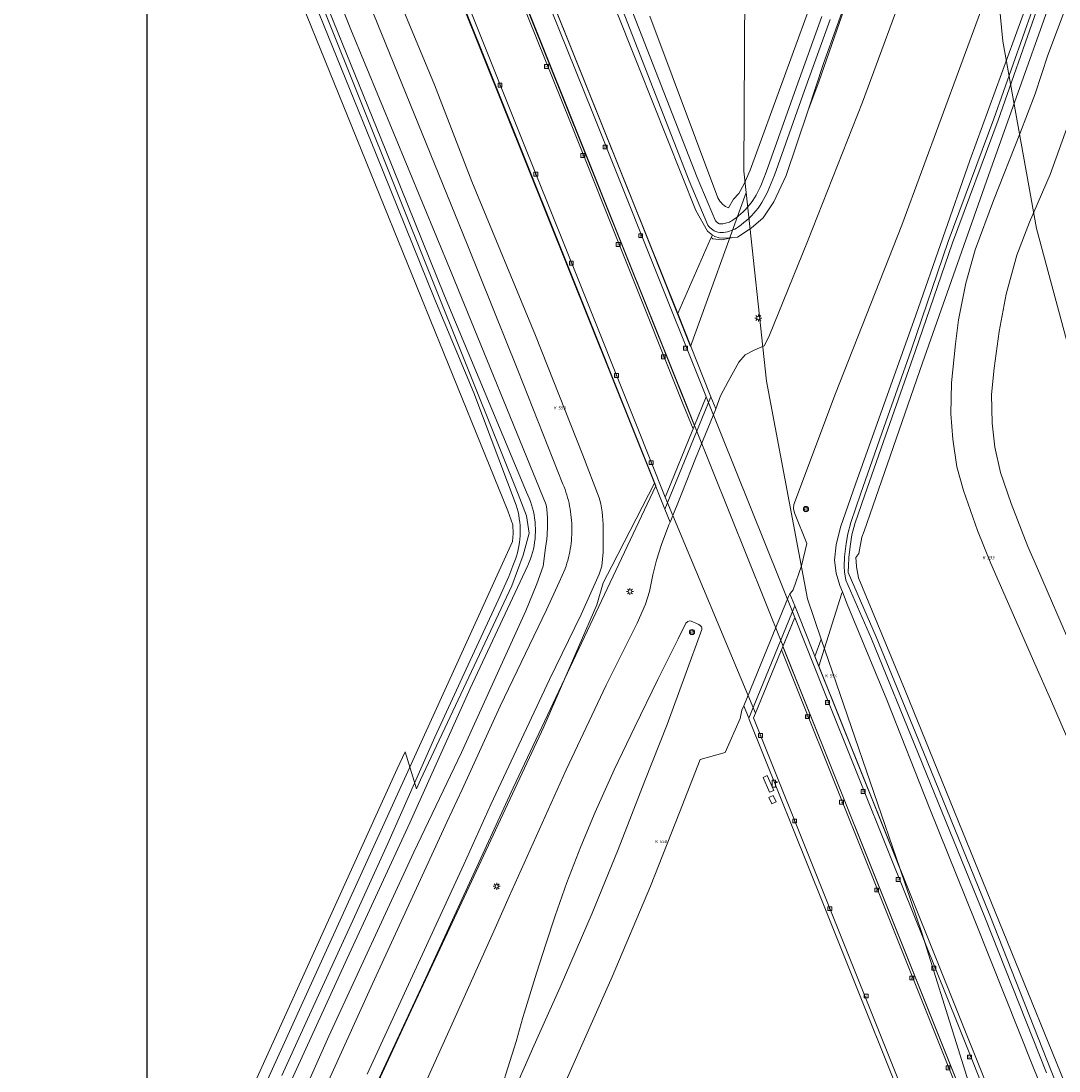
# Model space of a CAD drawing. Header units: metres. Extents: x 250001 to 257773, y 598992 to 609118.
# Tile 197 of 256: x 251291 to 251410, y 602442 to 602563. Entities that reach past the tile are written whole.
import ezdxf
from ezdxf.enums import TextEntityAlignment as Align
from ezdxf.lldxf.tags import DXFTag

# ---------------------------------------------------------------- set-up
doc = ezdxf.new("R2010")
doc.units = ezdxf.units.M
for name, color, linetype, lineweight in [('B-WE-BV-LEUNING-G', 252, 'BV-LEUNING', 18), ('B-WE-GR-BOUWLAND-GV', 252, 'Continuous', 13), ('B-WE-GR-GRAS-GV', 252, 'Continuous', 13), ('B-WE-GR-GROENVOORZIENING-GV', 252, 'Continuous', 18), ('B-WE-IE-TERREINAFSCHEIDING_KUNSTMATIG_MUUR-GV', 252, 'Continuous', 18), ('B-WE-KG-GRENS_PERCEEL-G', 150, 'KG-PERCEEL', 18), ('B-WE-KG-GRENS_PERCEEL-S', 150, 'Continuous', 25), ('B-WE-KL-ET_LS_OV_LICHTMAST-S', 252, 'Continuous', 25), ('B-WE-KL-POMP-S', 252, 'Continuous', 25), ('B-WE-KW-KUNSTWERK-GV', 252, 'Continuous', 18), ('B-WE-OG-WATER_SLOOT-GV', 252, 'Continuous', 18), ('B-WE-RI-GWA_KOLK-S', 252, 'Continuous', 25), ('B-WE-VH-VERHARDING_BETON-GV', 252, 'Continuous', 18), ('B-WE-VH-VERHARDING_GESLOTEN-GV', 252, 'Continuous', 18), ('B-WE-VH-VERHARDING_TEGEL-GV', 252, 'Continuous', 18), ('B-WE-VW-VERKEERSTEKEN_BORD-S', 252, 'Continuous', 25), ('B-WE-VW-VERKEERSTEKEN_DRAAGCONSTRUCTIE-S', 252, 'Continuous', 25), ('N-WE-OG-GBKN-G', 7, 'Continuous', 25), ('X-XX-AL-REFERENTIE-G', 7, 'Continuous', 18)]:
    doc.layers.add(name, color=color, linetype=linetype, lineweight=lineweight)
doc.styles.add('NLCS-ISO', font='NLCS-ISO.ttf')
doc.styles.get("Standard").update_dxf_attribs({"font": 'NLCS-ISO.ttf'})
doc.linetypes.add('BV-LEUNING', pattern='A,1,[69,NLCS.SHX,S=0.2,R=0,X=0,Y=0],1', length=2)
tags = doc.linetypes.add('KG-PERCEEL', pattern='A,5.5,-2,["P",Standard,S=1.8,R=0,X=-0.5,Y=-0.9],-2,5.5,-2,[5,NLCS.SHX,S=0.75,R=0,X=0,Y=0],-2', length=19).pattern_tags.tags
tags[6] = DXFTag(74, 10)

# ---------------------------------------------------------------- blocks, each defined once
blk = doc.blocks.new('SKG-PERCEELNUMMER-SO')
at = {"style": 'NLCS-ISO', "oblique": 10, "flags": 1}
blk.add_attdef('GEMEENTECODE', text='', height=1.8, dxfattribs=at).set_placement((0, 2.55), align=Align.MIDDLE_CENTER)
at = {"style": 'NLCS-ISO', "oblique": 10}
blk.add_attdef('SECTIE', text='', height=1.8, dxfattribs=at).set_placement((-0.5, 0), align=Align.MIDDLE_RIGHT)
blk.add_attdef('PERCEELNUMMER', text='', height=1.8, dxfattribs=at).set_placement((0.5, 0), align=Align.MIDDLE_LEFT)
blk = doc.blocks.new('BS2021-132-Xref-KAD-20210617')
at = {"layer": 'B-WE-KG-GRENS_PERCEEL-G', "flags": 128}
for points in [[(251301.662, 602630.33), (251301.641, 602627.193), (251304.053, 602617.516), (251325.903, 602563.608), (251346.145, 602513.165), (251348.098, 602508.294), (251349.054, 602505.781), (251349.346, 602503.815), (251348.657, 602501.269), (251347.339, 602497.742), (251336.866, 602475.4), (251336.394, 602474.358)], [(251374.19, 602573.37), (251374.044, 602545.46), (251374.306, 602543.031)], [(251412.78, 602520.07), (251407.73, 602538.87), (251403.84, 602560.43), (251402.73, 602571.91)], [(251367.909, 602525.308), (251361.701, 602540.887), (251350.58, 602568.638), (251352.393, 602569.396), (251352.24, 602569.805), (251349.96, 602568.871), (251341.865, 602565.641), (251339.592, 602564.736), (251339.745, 602564.314), (251341.596, 602565.044), (251352.595, 602537.568), (251363.92, 602509.265)], [(251374.306, 602543.031), (251367.909, 602525.308)], [(251374.306, 602543.031), (251376.647, 602521.29), (251381.356, 602496.248), (251382.949, 602491.6)], [(251363.92, 602509.265), (251347.517, 602474.471), (251337.459, 602452.619), (251325.475, 602426.785)], [(251382.226, 602489.592), (251382.949, 602491.6)], [(251382.949, 602491.6), (251392.023, 602465.125)], [(251392.023, 602465.125), (251382.226, 602489.592)], [(251335.066, 602478.626), (251334.146, 602476.664), (251308.808, 602420.759)], [(251335.066, 602478.626), (251336.394, 602474.358)], [(251392.023, 602465.125), (251394.53, 602457.81), (251402.863, 602431.087)]]:
    blk.add_lwpolyline(points, dxfattribs=at)
at = {"layer": 'N-WE-OG-GBKN-G'}
blk.add_lwpolyline([(251305.421, 608118.318), (256711.718, 608118.318), (256711.718, 599991.994), (251305.421, 599991.994)], close=True, dxfattribs=at)
at = {"layer": 'B-WE-KG-GRENS_PERCEEL-S', "xscale": 0.2, "yscale": 0.2, "zscale": 0.2}
for p, values in [((251352.587, 602518.215), {'PERCEELNUMMER': '553', 'SECTIE': 'K'}), ((251401.929, 602500.979), {'PERCEELNUMMER': '233', 'SECTIE': 'K'}), ((251383.804, 602487.375), {'PERCEELNUMMER': '554', 'SECTIE': 'K'}), ((251364.241, 602468.319), {'PERCEELNUMMER': '550', 'SECTIE': 'K'})]:
    blk.add_blockref('SKG-PERCEELNUMMER-SO', p, dxfattribs=at).add_auto_attribs(values)
blk = doc.blocks.new('SIE-WEG_VERKEERSBORD-SO')
at = {"color": 0, "linetype": 'ByBlock', "lineweight": 18}
blk.add_lwpolyline([(-1.125, -1.125), (1.125, -1.125), (1.125, 1.125), (-1.125, 1.125)], close=True, dxfattribs=at)
at = {"color": 0, "linetype": 'ByBlock', "lineweight": 18, "style": 'NLCS-ISO'}
blk.add_text('vb', height=1.5, dxfattribs=at).set_placement((0, 0), align=Align.MIDDLE_CENTER)
blk = doc.blocks.new('SKL-WATER_POMP-SO')
at = {"color": 0, "linetype": 'ByBlock', "lineweight": 18}
blk.add_lwpolyline([(1, 1.09), (1, 2), (-1, 2), (-1, -2), (1, -2), (1, 0.57), (1.85, 0.57), (1.85, 1.09)], close=True, dxfattribs=at)
blk = doc.blocks.new('SIE-WEG_PAAL_VERKEERSBORD-SO')
at = {"color": 0, "linetype": 'ByBlock', "lineweight": 18}
blk.add_circle((0, 0), 1.5, dxfattribs=at)
at = {"color": 0, "linetype": 'ByBlock', "lineweight": 18, "style": 'NLCS-ISO'}
blk.add_text('vb', height=1.5, dxfattribs=at).set_placement((0, 0.13), align=Align.MIDDLE_CENTER)
blk = doc.blocks.new('SKL-ET_OV_LICHTMAST-SO')
at = {"color": 0, "linetype": 'ByBlock', "lineweight": 18}
for points in [[(-1.25, 0), (-2, 0)], [(-1.41, 1.41), (-0.88, 0.88)], [(0, 2), (0, 1.25)], [(0.88, 0.88), (1.41, 1.41)], [(2, 0), (1.25, 0)], [(-1.41, -1.41), (-0.88, -0.88)], [(0, -1.25), (0, -2)], [(0.88, -0.88), (1.41, -1.41)]]:
    blk.add_lwpolyline(points, dxfattribs=at)
blk.add_circle((0, 0), 1, dxfattribs=at)
blk = doc.blocks.new('SRI-KOLK-SO')
at = {"color": 0, "linetype": 'ByBlock', "lineweight": 18}
blk.add_lwpolyline([(-1.125, -1.125), (1.125, -1.125), (1.125, 1.125), (-1.125, 1.125)], close=True, dxfattribs=at)
at = {"color": 0, "linetype": 'ByBlock', "lineweight": 18, "style": 'NLCS-ISO'}
blk.add_text('k', height=1.5, dxfattribs=at).set_placement((0, 0), align=Align.MIDDLE_CENTER)
blk = doc.blocks.new('BS2021-132-Xref-BGT-GRIJS-20210617-aangepast')
at = {"layer": 'B-WE-BV-LEUNING-G', "flags": 128}
for points in [[(251347.309, 602568.703), (251357.632, 602542.958)], [(251357.632, 602542.958), (251368.355, 602516.163)], [(251378.513, 602490.779), (251399.39, 602438.61)]]:
    blk.add_lwpolyline(points, dxfattribs=at)
at = {"layer": 'B-WE-GR-BOUWLAND-GV', "flags": 128}
blk.add_lwpolyline([(251278.932, 602415.734), (251310.153, 602421.158), (251310.338, 602421.547), (251313.631, 602428.468), (251313.625, 602428.481), (251347.442, 602502.859), (251347.522, 602503.772), (251347.464, 602504.751), (251346.887, 602506.391), (251302.228, 602616.528), (251298.644, 602623.697), (251297.397, 602633.295), (251296.585, 602633.517), (251288.983, 602636.759)], dxfattribs=at)
at = {"layer": 'B-WE-GR-GRAS-GV', "flags": 128}
for points in [[(251381.393, 602552.39), (251382.674, 602555.754), (251389.513, 602575.395), (251383.227, 602557.861)], [(251370.282, 602537.821), (251370.479, 602537.69), (251371.489, 602537.576), (251372.635, 602537.781), (251372.741, 602537.834), (251372.344, 602537.796), (251371.745, 602537.766), (251371.215, 602537.788), (251370.719, 602537.949), (251370.439, 602538.09)]]:
    blk.add_lwpolyline(points, close=True, dxfattribs=at)
at = {"layer": 'B-WE-GR-GROENVOORZIENING-GV', "flags": 128}
for points in [[(251430.843, 602435.579), (251422.779, 602453.956), (251412.999, 602476.191), (251409.322, 602484.698), (251407.516, 602488.752), (251402.462, 602500.304), (251400.943, 602504.127), (251399.307, 602508.71), (251398.563, 602511.427), (251398.087, 602514.633), (251397.84, 602517.546), (251397.947, 602521.101), (251398.384, 602525.602), (251398.75, 602528.37), (251399.588, 602532.581), (251400.659, 602536.399), (251402.77, 602542.092), (251405.793, 602549.779), (251407.556, 602554.374), (251409.032, 602558.81), (251412.231, 602567.432)], [(251463.423, 602736.69), (251458.224, 602718.419), (251458.053, 602717.835), (251457.976, 602717.571), (251454.257, 602704.861), (251449.288, 602687.003), (251443.996, 602669.128), (251433.647, 602635.653), (251422.989, 602603.343), (251412.138, 602572.891), (251402.436, 602545.618), (251394.604, 602523.404), (251387.881, 602504.049), (251387.622, 602503.331), (251387.285, 602501.46), (251386.938, 602501.008), (251386.994, 602500), (251386.998, 602499.932), (251387.218, 602498.669), (251392.593, 602485.678), (251423.175, 602410.488)], [(251415.078, 602423.333), (251407.387, 602442.271), (251400.69, 602459.018), (251395.355, 602472.262), (251390.501, 602484.623), (251385.935, 602495.615), (251385.377, 602497.047), (251385.335, 602496.91), (251382.679, 602488.51), (251406.709, 602428.502)], [(251350.617, 602568.576), (251366.436, 602529.072), (251370.201, 602537.68), (251370.282, 602537.821), (251370.439, 602538.09), (251369.86, 602538.575), (251368.535, 602540.955), (251361.922, 602557.503), (251353.241, 602579.403)], [(251363.233, 602563.33), (251371.05, 602542.417), (251371.169, 602542.221), (251371.302, 602542.034), (251371.447, 602541.857), (251371.605, 602541.69), (251371.773, 602541.534), (251371.953, 602541.391), (251372.282, 602541.258), (251372.853, 602542.241), (251373.469, 602542.893), (251374.073, 602544.02), (251374.759, 602545.579), (251382.685, 602567.264)], [(251389.513, 602575.395), (251382.674, 602555.754), (251381.393, 602552.39), (251378.91, 602544.985), (251377.487, 602541.954), (251376.282, 602540.093), (251374.874, 602538.898), (251373.319, 602537.889), (251372.741, 602537.834), (251372.635, 602537.781), (251371.489, 602537.576), (251370.479, 602537.69), (251370.282, 602537.821), (251370.201, 602537.68), (251366.436, 602529.072), (251370.19, 602519.698), (251370.265, 602519.511), (251370.823, 602518.119), (251371.371, 602519.628), (251372.24, 602521.271), (251373.475, 602523.481), (251374.208, 602524.315), (251375.293, 602524.923), (251376.39, 602525.384), (251376.923, 602526.411), (251381.372, 602537.373), (251387.689, 602553.43), (251393.338, 602568.713)], [(251401.278, 602563.807), (251392.208, 602539.239), (251384.577, 602519.87), (251379.808, 602507.108), (251379.766, 602506.644), (251379.878, 602506.143), (251381.294, 602502.603), (251380.662, 602500.047), (251379.723, 602497.273), (251379.397, 602496.892), (251379.352, 602496.817), (251379.907, 602495.431), (251380.363, 602494.293), (251381.992, 602490.224), (251382.679, 602488.51), (251385.335, 602496.91), (251385.377, 602497.047), (251385.096, 602497.77), (251384.654, 602499.189), (251384.49, 602500.703), (251384.664, 602502.443), (251385.176, 602504.49), (251386.882, 602509.447), (251393.843, 602528.902), (251400.05, 602546.713), (251405.16, 602560.656), (251409.731, 602573.338)], [(251314.551, 602597.598), (251328.831, 602561.783), (251340.361, 602533.848), (251351.311, 602507.054), (251351.375, 602506.563), (251351.423, 602506.07), (251351.455, 602505.576), (251351.472, 602505.082), (251351.472, 602504.586), (251351.426, 602503.597), (251351.379, 602503.104), (251351.316, 602502.613), (251351.237, 602502.124), (251350.97, 602500), (251350.227, 602497.958), (251348.978, 602494.873), (251345.725, 602487.676), (251341.552, 602478.541), (251336.079, 602467.078), (251326.314, 602445.907), (251318.093, 602427.461)], [(251320.073, 602427.126), (251331.336, 602451.928), (251339.932, 602470.625), (251341.629, 602474.299), (251346.021, 602483.87), (251351.333, 602494.977), (251352.801, 602498.15), (251353.493, 602499.708), (251353.497, 602499.719), (251353.591, 602500), (251353.602, 602500.034), (251353.7, 602500.351), (251353.79, 602500.671), (251353.873, 602500.992), (251353.947, 602501.316), (251354.014, 602501.641), (251354.073, 602501.968), (251354.124, 602502.296), (251354.167, 602502.625), (251354.203, 602502.955), (251354.23, 602503.286), (251354.249, 602503.618), (251354.26, 602503.95), (251354.264, 602504.282), (251354.259, 602504.614), (251354.246, 602504.946), (251354.225, 602505.277), (251354.197, 602505.608), (251354.16, 602505.938), (251354.115, 602506.267), (251354.063, 602506.595), (251354.003, 602506.921), (251353.934, 602507.246), (251353.858, 602507.569), (251353.775, 602507.891), (251353.683, 602508.21), (251353.584, 602508.527), (251353.477, 602508.841), (251353.363, 602509.153), (251353.241, 602509.462), (251348.056, 602522.567), (251342.207, 602537.076), (251330.959, 602564.801)], [(251333.218, 602568.08), (251338.443, 602555.395), (251342.741, 602544.288), (251350.063, 602526.55), (251355.535, 602512.791), (251357.418, 602507.883), (251357.483, 602507.62), (251357.584, 602507.163), (251357.669, 602506.704), (251357.738, 602506.241), (251357.791, 602505.777), (251357.828, 602505.311), (251357.85, 602504.843), (251357.855, 602504.376), (251357.844, 602503.908), (251357.858, 602501.603), (251357.71, 602500), (251357.398, 602499.068), (251355.316, 602494.459), (251351.672, 602486.968), (251344.949, 602472.555), (251341.843, 602465.651), (251330.717, 602441.54)], [(251323.056, 602421.324), (251335.791, 602448.841), (251351.044, 602481.496), (251357.147, 602495.569), (251357.876, 602498.09), (251358.853, 602500), (251363.752, 602509.573), (251341.561, 602564.94)], [(251412.381, 602553.714), (251409.297, 602545.082), (251406.92, 602539.584), (251405.455, 602535.794), (251404.223, 602531.328), (251403.403, 602527.031), (251402.83, 602522.809), (251402.544, 602519.764), (251402.613, 602516.46), (251402.926, 602513.711), (251403.58, 602510.803), (251404.781, 602507.221), (251406.714, 602502.265), (251407.695, 602500), (251411.882, 602490.328)], [(251333.275, 602431.353), (251340.689, 602447.731), (251345.434, 602458.341), (251347.06, 602461.979), (251353.602, 602476.575), (251358.211, 602486.325), (251361.757, 602493.436), (251362.738, 602495.62), (251363.184, 602497.082), (251363.579, 602498.994), (251363.988, 602500.692), (251364.586, 602502.485), (251365.431, 602504.757), (251365.557, 602505.071), (251364.965, 602506.548), (251364.492, 602507.728), (251363.752, 602509.573), (251358.853, 602500), (251357.876, 602498.09), (251357.147, 602495.569), (251351.044, 602481.496), (251335.791, 602448.841), (251323.056, 602421.324)], [(251395.302, 602430.862), (251383.119, 602461.258), (251374.667, 602482.345), (251374.607, 602482.493), (251374.035, 602483.92), (251373.833, 602483.426), (251373.641, 602482.476), (251371.898, 602478.565), (251369.029, 602477.743), (251366.642, 602471.633), (251363.289, 602463.187), (251358.891, 602452.726), (251353.624, 602440.791)]]:
    blk.add_lwpolyline(points, dxfattribs=at)
for points in [[(251377.49, 602474.192), (251377.004, 602473.98), (251376.257, 602475.689), (251376.743, 602475.902)], [(251377.401, 602473.619), (251377.76, 602472.892), (251377.264, 602472.647), (251376.905, 602473.373)]]:
    blk.add_lwpolyline(points, close=True, dxfattribs=at)
at = {"layer": 'B-WE-IE-TERREINAFSCHEIDING_KUNSTMATIG_MUUR-GV', "flags": 128}
for points in [[(251349.972, 602568.842), (251356.584, 602552.332), (251363.122, 602536.003), (251369.687, 602519.608), (251369.725, 602519.512), (251368.369, 602516.194), (251367.355, 602518.728), (251360.863, 602534.958), (251354.297, 602551.372), (251347.689, 602567.89)], [(251347.41, 602567.779), (251354.018, 602551.261), (251360.584, 602534.847), (251367.076, 602518.617), (251368.205, 602515.795), (251368.096, 602515.527), (251365.221, 602508.494), (251365.003, 602507.962), (251361.617, 602516.428), (251355.125, 602532.658), (251348.559, 602549.072), (251341.937, 602565.626)], [(251341.561, 602564.94), (251363.752, 602509.573), (251364.492, 602507.728), (251364.965, 602506.548), (251370.265, 602519.511), (251370.19, 602519.698), (251366.436, 602529.072), (251350.617, 602568.576)], [(251404.115, 602426.834), (251396.442, 602446.016), (251388.687, 602465.402), (251380.961, 602484.714), (251378.539, 602490.77), (251379.902, 602494.098), (251383.267, 602485.696), (251391.006, 602466.37), (251398.733, 602447.074), (251406.425, 602427.865)], [(251406.709, 602428.502), (251382.679, 602488.51), (251381.992, 602490.224), (251380.363, 602494.293), (251379.907, 602495.431), (251374.607, 602482.493), (251374.667, 602482.345), (251383.119, 602461.258), (251395.302, 602430.862)], [(251398.335, 602424.638), (251390.704, 602443.716), (251382.949, 602463.102), (251375.17, 602482.547), (251375.388, 602483.079), (251378.266, 602490.104), (251378.375, 602490.37), (251380.683, 602484.603), (251388.408, 602465.291), (251396.163, 602445.905), (251403.828, 602426.743)]]:
    blk.add_lwpolyline(points, dxfattribs=at)
at = {"layer": 'B-WE-KW-KUNSTWERK-GV', "flags": 128}
blk.add_lwpolyline([(251378.266, 602490.104), (251378.375, 602490.37), (251378.539, 602490.77), (251378.561, 602490.826), (251379.902, 602494.098), (251369.725, 602519.512), (251368.369, 602516.194), (251368.205, 602515.795), (251368.096, 602515.527), (251365.221, 602508.494), (251365.003, 602507.962), (251375.388, 602483.079)], close=True, dxfattribs=at)
at = {"layer": 'B-WE-OG-WATER_SLOOT-GV', "flags": 128}
for points in [[(251382.685, 602567.264), (251374.759, 602545.579), (251374.073, 602544.02), (251373.469, 602542.893), (251372.853, 602542.241), (251372.282, 602541.258), (251371.953, 602541.391), (251371.773, 602541.534), (251371.605, 602541.69), (251371.447, 602541.857), (251371.302, 602542.034), (251371.169, 602542.221), (251371.05, 602542.417), (251363.233, 602563.33)], [(251353.241, 602579.403), (251361.922, 602557.503), (251368.535, 602540.955), (251369.86, 602538.575), (251370.439, 602538.09), (251370.719, 602537.949), (251371.215, 602537.788), (251371.745, 602537.766), (251372.344, 602537.796), (251372.741, 602537.834), (251373.319, 602537.889), (251374.874, 602538.898), (251376.282, 602540.093), (251377.487, 602541.954), (251378.91, 602544.985), (251381.393, 602552.39), (251383.227, 602557.861), (251389.513, 602575.395)], [(251383.97, 602562.948), (251381.021, 602554.74), (251377.56, 602545.012), (251376.992, 602543.617), (251376.848, 602543.254), (251376.688, 602542.898), (251376.514, 602542.548), (251376.326, 602542.205), (251376.124, 602541.871), (251375.908, 602541.545), (251375.679, 602541.228), (251375.438, 602540.921), (251375.184, 602540.624), (251374.918, 602540.338), (251374.641, 602540.062), (251374.353, 602539.799), (251374.054, 602539.547), (251373.745, 602539.308), (251373.426, 602539.082), (251373.19, 602538.926), (251372.998, 602538.811), (251372.798, 602538.709), (251372.591, 602538.623), (251372.378, 602538.551), (251372.161, 602538.494), (251371.941, 602538.454), (251371.718, 602538.429), (251371.494, 602538.419), (251371.269, 602538.426), (251371.046, 602538.449), (251370.709, 602538.555), (251370.626, 602538.6), (251370.461, 602538.706), (251370.306, 602538.825), (251370.161, 602538.956), (251370.027, 602539.098), (251369.905, 602539.251), (251367.748, 602544.377), (251359.478, 602565.648)], [(251360.411, 602566.008), (251368.675, 602544.752), (251370.773, 602539.767), (251370.783, 602539.754), (251370.861, 602539.671), (251370.946, 602539.594), (251371.037, 602539.524), (251371.134, 602539.462), (251371.213, 602539.42), (251371.334, 602539.416), (251371.489, 602539.42), (251371.642, 602539.426), (251371.794, 602539.443), (251371.944, 602539.471), (251372.092, 602539.51), (251372.237, 602539.559), (251372.378, 602539.618), (251372.515, 602539.687), (251372.658, 602539.773), (251372.861, 602539.907), (251373.149, 602540.111), (251373.425, 602540.325), (251373.693, 602540.551), (251373.951, 602540.786), (251374.199, 602541.033), (251374.437, 602541.289), (251374.665, 602541.555), (251374.881, 602541.83), (251375.085, 602542.114), (251375.278, 602542.406), (251375.459, 602542.705), (251375.628, 602543.012), (251375.784, 602543.325), (251375.926, 602543.644), (251376.065, 602543.991), (251376.626, 602545.368), (251380.08, 602555.076), (251383.03, 602563.288)], [(251383.03, 602563.288), (251380.08, 602555.076), (251376.626, 602545.368), (251376.065, 602543.991), (251375.926, 602543.644), (251375.784, 602543.325), (251375.628, 602543.012), (251375.459, 602542.705), (251375.278, 602542.406), (251375.085, 602542.114), (251374.881, 602541.83), (251374.665, 602541.555), (251374.437, 602541.289), (251374.199, 602541.033), (251373.951, 602540.786), (251373.693, 602540.551), (251373.425, 602540.325), (251373.149, 602540.111), (251372.861, 602539.907), (251372.658, 602539.773), (251372.515, 602539.687), (251372.378, 602539.618), (251372.237, 602539.559), (251372.092, 602539.51), (251371.944, 602539.471), (251371.794, 602539.443), (251371.642, 602539.426), (251371.489, 602539.42), (251371.334, 602539.416), (251371.213, 602539.42), (251371.134, 602539.462), (251371.037, 602539.524), (251370.946, 602539.594), (251370.861, 602539.671), (251370.783, 602539.754), (251370.773, 602539.767), (251368.675, 602544.752), (251360.411, 602566.008)], [(251359.478, 602565.648), (251367.748, 602544.377), (251369.905, 602539.251), (251370.027, 602539.098), (251370.161, 602538.956), (251370.306, 602538.825), (251370.461, 602538.706), (251370.626, 602538.6), (251370.709, 602538.555), (251371.046, 602538.449), (251371.269, 602538.426), (251371.494, 602538.419), (251371.718, 602538.429), (251371.941, 602538.454), (251372.161, 602538.494), (251372.378, 602538.551), (251372.591, 602538.623), (251372.798, 602538.709), (251372.998, 602538.811), (251373.19, 602538.926), (251373.426, 602539.082), (251373.745, 602539.308), (251374.054, 602539.547), (251374.353, 602539.799), (251374.641, 602540.062), (251374.918, 602540.338), (251375.184, 602540.624), (251375.438, 602540.921), (251375.679, 602541.228), (251375.908, 602541.545), (251376.124, 602541.871), (251376.326, 602542.205), (251376.514, 602542.548), (251376.688, 602542.898), (251376.848, 602543.254), (251376.992, 602543.617), (251377.56, 602545.012), (251381.021, 602554.74), (251383.97, 602562.948)], [(251423.175, 602410.488), (251392.593, 602485.678), (251387.218, 602498.669), (251386.998, 602499.932), (251386.994, 602500), (251386.938, 602501.008), (251387.285, 602501.46), (251387.622, 602503.331), (251387.881, 602504.049), (251394.604, 602523.404), (251402.436, 602545.618), (251412.138, 602572.891), (251422.989, 602603.343), (251433.647, 602635.653), (251443.996, 602669.128), (251449.288, 602687.003), (251454.257, 602704.861), (251457.976, 602717.571), (251458.053, 602717.835), (251458.224, 602718.419), (251463.423, 602736.69)], [(251409.731, 602573.338), (251405.16, 602560.656), (251400.05, 602546.713), (251393.843, 602528.902), (251386.882, 602509.447), (251385.176, 602504.49), (251384.664, 602502.443), (251384.49, 602500.703), (251384.654, 602499.189), (251385.096, 602497.77), (251385.377, 602497.047), (251385.935, 602495.615), (251390.501, 602484.623), (251395.355, 602472.262), (251400.69, 602459.018), (251407.387, 602442.271), (251415.078, 602423.333)], [(251407.716, 602563.916), (251403.29, 602551.336), (251398.034, 602537.222), (251393.75, 602524.712), (251390.611, 602515.782), (251387.975, 602508.227), (251386.833, 602504.876), (251386.487, 602503.602), (251386.313, 602502.544), (251386.14, 602501.033), (251386.095, 602499.973), (251386.062, 602499.476), (251386.064, 602499.258), (251389.286, 602491.863), (251394.71, 602478.591), (251402.334, 602459.832), (251409.408, 602441.914), (251417.635, 602421.345)], [(251408.85, 602441.692), (251401.777, 602459.609), (251394.155, 602478.364), (251388.733, 602491.63), (251385.791, 602498.383), (251385.607, 602499.361), (251385.595, 602499.979), (251385.641, 602501.073), (251385.818, 602502.613), (251385.997, 602503.708), (251386.355, 602505.023), (251387.503, 602508.39), (251390.139, 602515.947), (251393.278, 602524.876), (251397.563, 602537.391), (251402.82, 602551.506), (251407.245, 602564.084)], [(251407.245, 602564.084), (251402.82, 602551.506), (251397.563, 602537.391), (251393.278, 602524.876), (251390.139, 602515.947), (251387.503, 602508.39), (251386.355, 602505.023), (251385.997, 602503.708), (251385.818, 602502.613), (251385.641, 602501.073), (251385.595, 602499.979), (251385.607, 602499.361), (251385.791, 602498.383), (251388.733, 602491.63), (251394.155, 602478.364), (251401.777, 602459.609), (251408.85, 602441.692)], [(251417.635, 602421.345), (251409.408, 602441.914), (251402.334, 602459.832), (251394.71, 602478.591), (251389.286, 602491.863), (251386.064, 602499.258), (251386.062, 602499.476), (251386.095, 602499.973), (251386.14, 602501.033), (251386.313, 602502.544), (251386.487, 602503.602), (251386.833, 602504.876), (251387.975, 602508.227), (251390.611, 602515.782), (251393.75, 602524.712), (251398.034, 602537.222), (251403.29, 602551.336), (251407.716, 602563.916)], [(251302.228, 602616.528), (251346.887, 602506.391), (251347.464, 602504.751), (251347.522, 602503.772), (251347.442, 602502.859), (251313.625, 602428.481)], [(251318.093, 602427.461), (251326.314, 602445.907), (251336.079, 602467.078), (251341.552, 602478.541), (251345.725, 602487.676), (251348.978, 602494.873), (251350.227, 602497.958), (251350.97, 602500), (251351.237, 602502.124), (251351.316, 602502.613), (251351.379, 602503.104), (251351.426, 602503.597), (251351.472, 602504.586), (251351.472, 602505.082), (251351.455, 602505.576), (251351.423, 602506.07), (251351.375, 602506.563), (251351.311, 602507.054), (251340.361, 602533.848), (251328.831, 602561.783), (251314.551, 602597.598)], [(251320.882, 602441.376), (251323.838, 602447.871), (251329.053, 602459.21), (251333.084, 602468.067), (251338.497, 602480.321), (251342.317, 602488.635), (251345.782, 602496.107), (251347.011, 602498.83), (251347.469, 602500.06), (251347.623, 602500.424), (251347.762, 602500.794), (251347.885, 602501.17), (251347.994, 602501.55), (251348.087, 602501.934), (251348.165, 602502.322), (251348.226, 602502.712), (251348.272, 602503.105), (251348.302, 602503.499), (251348.317, 602503.894), (251348.297, 602504.685), (251348.263, 602505.079), (251348.213, 602505.471), (251348.148, 602505.861), (251348.066, 602506.248), (251347.97, 602506.631), (251347.857, 602507.01), (251342.969, 602519.949), (251338.486, 602530.684), (251331.765, 602547.412), (251319.615, 602577.305)], [(251320.728, 602577.754), (251332.878, 602547.862), (251339.596, 602531.139), (251349.036, 602508.536), (251349.206, 602508.177), (251349.362, 602507.813), (251349.503, 602507.442), (251349.629, 602507.066), (251349.739, 602506.685), (251349.834, 602506.3), (251349.914, 602505.912), (251349.978, 602505.52), (251350.026, 602505.126), (251350.058, 602504.731), (251350.074, 602504.335), (251350.074, 602503.938), (251350.058, 602503.542), (251350.026, 602503.147), (251349.978, 602502.753), (251349.915, 602502.362), (251349.835, 602501.973), (251349.74, 602501.588), (251349.63, 602501.207), (251349.504, 602500.831), (251349.363, 602500.46), (251349.207, 602500.096), (251349.162, 602500), (251342.552, 602485.911), (251335.638, 602470.451), (251328.199, 602454.34), (251320.347, 602437.229)], [(251319.615, 602577.305), (251331.765, 602547.412), (251338.486, 602530.684), (251342.969, 602519.949), (251347.857, 602507.01), (251347.97, 602506.631), (251348.066, 602506.248), (251348.148, 602505.861), (251348.213, 602505.471), (251348.263, 602505.079), (251348.297, 602504.685), (251348.317, 602503.894), (251348.302, 602503.499), (251348.272, 602503.105), (251348.226, 602502.712), (251348.165, 602502.322), (251348.087, 602501.934), (251347.994, 602501.55), (251347.885, 602501.17), (251347.762, 602500.794), (251347.623, 602500.424), (251347.469, 602500.06), (251347.011, 602498.83), (251345.782, 602496.107), (251342.317, 602488.635), (251338.497, 602480.321), (251333.084, 602468.067), (251329.053, 602459.21), (251323.838, 602447.871), (251320.882, 602441.376)], [(251320.347, 602437.229), (251328.199, 602454.34), (251335.638, 602470.451), (251342.552, 602485.911), (251349.162, 602500), (251349.207, 602500.096), (251349.363, 602500.46), (251349.504, 602500.831), (251349.63, 602501.207), (251349.74, 602501.588), (251349.835, 602501.973), (251349.915, 602502.362), (251349.978, 602502.753), (251350.026, 602503.147), (251350.058, 602503.542), (251350.074, 602503.938), (251350.074, 602504.335), (251350.058, 602504.731), (251350.026, 602505.126), (251349.978, 602505.52), (251349.914, 602505.912), (251349.834, 602506.3), (251349.739, 602506.685), (251349.629, 602507.066), (251349.503, 602507.442), (251349.362, 602507.813), (251349.206, 602508.177), (251349.036, 602508.536), (251339.596, 602531.139), (251332.878, 602547.862), (251320.728, 602577.754)]]:
    blk.add_lwpolyline(points, dxfattribs=at)
at = {"layer": 'B-WE-VH-VERHARDING_BETON-GV', "flags": 128}
for points in [[(251370.265, 602519.511), (251364.965, 602506.548), (251365.557, 602505.071), (251366.902, 602508.409), (251368.492, 602512.381), (251370.771, 602517.991), (251370.823, 602518.119)], [(251374.607, 602482.493), (251379.907, 602495.431), (251379.352, 602496.817), (251379.164, 602496.5), (251376.335, 602489.555), (251374.035, 602483.92)]]:
    blk.add_lwpolyline(points, close=True, dxfattribs=at)
at = {"layer": 'B-WE-VH-VERHARDING_GESLOTEN-GV', "flags": 128}
for points in [[(251412.231, 602567.432), (251409.032, 602558.81), (251407.556, 602554.374), (251405.793, 602549.779), (251402.77, 602542.092), (251400.659, 602536.399), (251399.588, 602532.581), (251398.75, 602528.37), (251398.384, 602525.602), (251397.947, 602521.101), (251397.84, 602517.546), (251398.087, 602514.633), (251398.563, 602511.427), (251399.307, 602508.71), (251400.943, 602504.127), (251402.462, 602500.304), (251407.516, 602488.752), (251409.322, 602484.698), (251412.999, 602476.191), (251422.779, 602453.956), (251430.843, 602435.579)], [(251411.882, 602490.328), (251407.695, 602500), (251406.714, 602502.265), (251404.781, 602507.221), (251403.58, 602510.803), (251402.926, 602513.711), (251402.613, 602516.46), (251402.544, 602519.764), (251402.83, 602522.809), (251403.403, 602527.031), (251404.223, 602531.328), (251405.455, 602535.794), (251406.92, 602539.584), (251409.297, 602545.082), (251412.381, 602553.714)], [(251341.937, 602565.626), (251348.559, 602549.072), (251355.125, 602532.658), (251361.617, 602516.428), (251365.003, 602507.962), (251365.221, 602508.494), (251368.096, 602515.527), (251368.205, 602515.795), (251367.076, 602518.617), (251360.584, 602534.847), (251354.018, 602551.261), (251347.41, 602567.779)], [(251346.233, 602440.188), (251346.914, 602442.239), (251347.845, 602445.274), (251348.621, 602448.05), (251348.796, 602448.68), (251350.185, 602453.152), (251351.265, 602456.504), (251352.348, 602459.761), (251353.698, 602463.583), (251355.288, 602467.728), (251356.934, 602471.68), (251359.143, 602476.561), (251361.487, 602481.499), (251364.164, 602486.96), (251366.498, 602491.623), (251367.385, 602493.441), (251367.587, 602493.645), (251367.791, 602493.716), (251367.993, 602493.672), (251368.875, 602493.28), (251369.029, 602493.185), (251369.16, 602493.039), (251369.224, 602492.899), (251369.209, 602492.696), (251367.267, 602487.337), (251365.208, 602481.795), (251362.665, 602475.282), (251359.575, 602467.377), (251356.578, 602460.049), (251352.92, 602451.547), (251349.743, 602444.427), (251349.084, 602442.951), (251345.511, 602434.885)], [(251353.624, 602440.791), (251358.891, 602452.726), (251363.289, 602463.187), (251366.642, 602471.633), (251369.029, 602477.743), (251371.898, 602478.565), (251373.641, 602482.476), (251373.833, 602483.426), (251374.035, 602483.92), (251376.335, 602489.555), (251379.164, 602496.5), (251379.352, 602496.817), (251379.397, 602496.892), (251379.723, 602497.273), (251380.662, 602500.047), (251381.294, 602502.603), (251379.878, 602506.143), (251379.766, 602506.644), (251379.808, 602507.108), (251384.577, 602519.87), (251392.208, 602539.239), (251401.278, 602563.807)], [(251393.338, 602568.713), (251387.689, 602553.43), (251381.372, 602537.373), (251376.923, 602526.411), (251376.39, 602525.384), (251375.293, 602524.923), (251374.208, 602524.315), (251373.475, 602523.481), (251372.24, 602521.271), (251371.371, 602519.628), (251370.823, 602518.119), (251370.771, 602517.991), (251368.492, 602512.381), (251366.902, 602508.409), (251365.557, 602505.071), (251365.431, 602504.757), (251364.586, 602502.485), (251363.988, 602500.692), (251363.579, 602498.994), (251363.184, 602497.082), (251362.738, 602495.62), (251361.757, 602493.436), (251358.211, 602486.325), (251353.602, 602476.575), (251347.06, 602461.979), (251345.434, 602458.341), (251340.689, 602447.731), (251333.275, 602431.353)], [(251330.959, 602564.801), (251342.207, 602537.076), (251348.056, 602522.567), (251353.241, 602509.462), (251353.363, 602509.153), (251353.477, 602508.841), (251353.584, 602508.527), (251353.683, 602508.21), (251353.775, 602507.891), (251353.858, 602507.569), (251353.934, 602507.246), (251354.003, 602506.921), (251354.063, 602506.595), (251354.115, 602506.267), (251354.16, 602505.938), (251354.197, 602505.608), (251354.225, 602505.277), (251354.246, 602504.946), (251354.259, 602504.614), (251354.264, 602504.282), (251354.26, 602503.95), (251354.249, 602503.618), (251354.23, 602503.286), (251354.203, 602502.955), (251354.167, 602502.625), (251354.124, 602502.296), (251354.073, 602501.968), (251354.014, 602501.641), (251353.947, 602501.316), (251353.873, 602500.992), (251353.79, 602500.671), (251353.7, 602500.351), (251353.602, 602500.034), (251353.591, 602500), (251353.497, 602499.719), (251353.493, 602499.708), (251352.801, 602498.15), (251351.333, 602494.977), (251346.021, 602483.87), (251341.629, 602474.299), (251339.932, 602470.625), (251331.336, 602451.928), (251320.073, 602427.126)], [(251330.717, 602441.54), (251341.843, 602465.651), (251344.949, 602472.555), (251351.672, 602486.968), (251355.316, 602494.459), (251357.398, 602499.068), (251357.71, 602500), (251357.858, 602501.603), (251357.844, 602503.908), (251357.855, 602504.376), (251357.85, 602504.843), (251357.828, 602505.311), (251357.791, 602505.777), (251357.738, 602506.241), (251357.669, 602506.704), (251357.584, 602507.163), (251357.483, 602507.62), (251357.418, 602507.883), (251355.535, 602512.791), (251350.063, 602526.55), (251342.741, 602544.288), (251338.443, 602555.395), (251333.218, 602568.08)], [(251347.689, 602567.89), (251354.297, 602551.372), (251360.863, 602534.958), (251367.355, 602518.728), (251368.369, 602516.194), (251369.725, 602519.512), (251369.687, 602519.608), (251363.122, 602536.003), (251356.584, 602552.332), (251349.972, 602568.842)], [(251406.425, 602427.865), (251398.733, 602447.074), (251391.006, 602466.37), (251383.267, 602485.696), (251379.902, 602494.098), (251378.539, 602490.77), (251380.961, 602484.714), (251388.687, 602465.402), (251396.442, 602446.016), (251404.115, 602426.834)], [(251403.828, 602426.743), (251396.163, 602445.905), (251388.408, 602465.291), (251380.683, 602484.603), (251378.375, 602490.37), (251378.266, 602490.104), (251375.388, 602483.079), (251375.17, 602482.547), (251382.949, 602463.102), (251390.704, 602443.716), (251398.335, 602424.638)]]:
    blk.add_lwpolyline(points, dxfattribs=at)
for points in [[(251379.902, 602494.098), (251369.725, 602519.512), (251368.369, 602516.194), (251378.547, 602490.862), (251378.561, 602490.826)], [(251378.547, 602490.862), (251368.369, 602516.194), (251368.205, 602515.795), (251368.096, 602515.527), (251365.221, 602508.494), (251365.003, 602507.962), (251375.388, 602483.079), (251378.266, 602490.104), (251378.375, 602490.37), (251378.539, 602490.77), (251378.561, 602490.826)], [(251377.49, 602474.192), (251376.743, 602475.902), (251376.257, 602475.689), (251377.004, 602473.98)], [(251377.401, 602473.619), (251376.905, 602473.373), (251377.264, 602472.647), (251377.76, 602472.892)]]:
    blk.add_lwpolyline(points, close=True, dxfattribs=at)
at = {"layer": 'B-WE-VH-VERHARDING_TEGEL-GV', "flags": 128}
blk.add_lwpolyline([(251345.511, 602434.885), (251349.084, 602442.951), (251349.743, 602444.427), (251352.92, 602451.547), (251356.578, 602460.049), (251359.575, 602467.377), (251362.665, 602475.282), (251365.208, 602481.795), (251367.267, 602487.337), (251369.209, 602492.696), (251369.224, 602492.899), (251369.16, 602493.039), (251369.029, 602493.185), (251368.875, 602493.28), (251367.993, 602493.672), (251367.791, 602493.716), (251367.587, 602493.645), (251367.385, 602493.441), (251366.498, 602491.623), (251364.164, 602486.96), (251361.487, 602481.499), (251359.143, 602476.561), (251356.934, 602471.68), (251355.288, 602467.728), (251353.698, 602463.583), (251352.348, 602459.761), (251351.265, 602456.504), (251350.185, 602453.152), (251348.796, 602448.68), (251348.621, 602448.05), (251347.845, 602445.274), (251346.914, 602442.239), (251346.233, 602440.188)], dxfattribs=at)
at = {"layer": 'N-WE-OG-GBKN-G'}
blk.add_lwpolyline([(251305.421, 608118.318), (256711.718, 608118.318), (256711.718, 599991.994), (251305.421, 599991.994)], close=True, dxfattribs=at)
at = {"layer": 'B-WE-KL-ET_LS_OV_LICHTMAST-S', "xscale": 0.2, "yscale": 0.2, "zscale": 0.2}
for p in [(251375.718, 602528.566), (251360.942, 602497.087), (251345.622, 602463.155)]:
    blk.add_blockref('SKL-ET_OV_LICHTMAST-SO', p, dxfattribs=at)
at = {"layer": 'B-WE-KL-POMP-S', "xscale": 0.2, "yscale": 0.2, "zscale": 0.2}
blk.add_blockref('SKL-WATER_POMP-SO', (251377.502, 602474.974), dxfattribs=at)
at = {"layer": 'B-WE-RI-GWA_KOLK-S', "xscale": 0.2, "yscale": 0.2, "zscale": 0.2}
for p in [(251351.351, 602557.528), (251345.995, 602555.384), (251358.08, 602548.256), (251355.528, 602547.285), (251350.106, 602545.114), (251362.173, 602538.05), (251359.581, 602537.034), (251354.203, 602534.881), (251367.327, 602525.105), (251364.788, 602524.101), (251359.384, 602521.938), (251363.395, 602511.918), (251383.671, 602484.307), (251381.363, 602482.682), (251375.951, 602480.514), (251387.759, 602474.074), (251385.288, 602472.835), (251379.892, 602470.674), (251391.811, 602463.938), (251389.326, 602462.732), (251383.937, 602460.574), (251395.902, 602453.735), (251393.36, 602452.594), (251388.127, 602450.529), (251400.003, 602443.506), (251397.53, 602442.252)]:
    blk.add_blockref('SRI-KOLK-SO', p, dxfattribs=at)
at = {"layer": 'B-WE-VW-VERKEERSTEKEN_BORD-S', "xscale": 0.2, "yscale": 0.2, "zscale": 0.2}
for p in [(251381.194, 602506.577), (251368.083, 602492.409)]:
    blk.add_blockref('SIE-WEG_VERKEERSBORD-SO', p, dxfattribs=at)
at = {"layer": 'B-WE-VW-VERKEERSTEKEN_DRAAGCONSTRUCTIE-S', "xscale": 0.2, "yscale": 0.2, "zscale": 0.2}
for p in [(251381.194, 602506.577), (251368.083, 602492.409)]:
    blk.add_blockref('SIE-WEG_PAAL_VERKEERSBORD-SO', p, dxfattribs=at)

msp = doc.modelspace()

# ---------------------------------------------------------------- block references
at = {"layer": 'X-XX-AL-REFERENTIE-G'}
for name in ['BS2021-132-Xref-BGT-GRIJS-20210617-aangepast', 'BS2021-132-Xref-KAD-20210617']:
    msp.add_blockref(name, (0, 0), dxfattribs=at)

doc.saveas('drawing.dxf')
